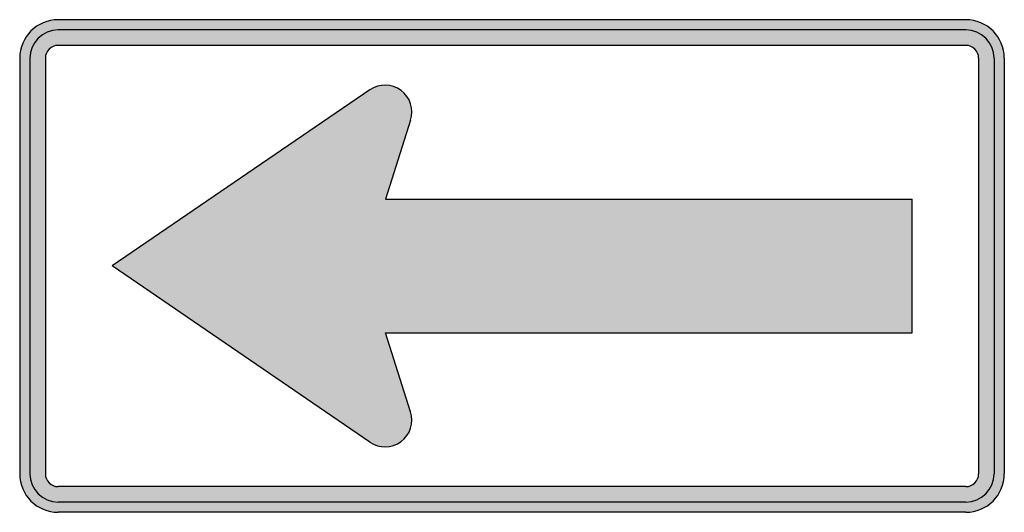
# Model space of a CAD drawing. Header units: inches. Extents: x -24 to 24, y -12 to 12.
import ezdxf

# ---------------------------------------------------------------- set-up
doc = ezdxf.new("R2010")
doc.units = ezdxf.units.IN
doc.header["$MEASUREMENT"] = 0

msp = doc.modelspace()

# ---------------------------------------------------------------- hatches: boundary and pattern name
h = msp.add_hatch(color=7)
h.paths.add_polyline_path([(22.128, -12), (-22.128, -12), (-22.376, -11.984), (-22.624, -11.936), (-22.856, -11.856), (-23.072, -11.744), (-23.272, -11.608), (-23.448, -11.448), (-23.608, -11.272), (-23.744, -11.072), (-23.856, -10.856), (-23.936, -10.624), (-23.984, -10.376), (-24, -10.128), (-24, 10.128), (-23.984, 10.376), (-23.936, 10.624), (-23.856, 10.856), (-23.744, 11.072), (-23.608, 11.272), (-23.448, 11.448), (-23.272, 11.608), (-23.072, 11.744), (-22.856, 11.856), (-22.624, 11.936), (-22.376, 11.984), (-22.128, 12), (22.128, 12), (22.376, 11.984), (22.624, 11.936), (22.856, 11.856), (23.072, 11.744), (23.272, 11.608), (23.448, 11.448), (23.608, 11.272), (23.744, 11.072), (23.856, 10.856), (23.936, 10.624), (23.984, 10.376), (24, 10.128), (24, -10.128), (23.984, -10.376), (23.936, -10.624), (23.856, -10.856), (23.744, -11.072), (23.608, -11.272), (23.448, -11.448), (23.272, -11.608), (23.072, -11.744), (22.856, -11.856), (22.624, -11.936), (22.376, -11.984), (22.128, -12)])
h.paths.add_polyline_path([(-22.752, -10.128), (-22.752, 10.128), (-22.728, 10.288), (-22.664, 10.44), (-22.568, 10.568), (-22.44, 10.664), (-22.288, 10.728), (-22.128, 10.752), (22.128, 10.752), (22.288, 10.728), (22.44, 10.664), (22.568, 10.568), (22.664, 10.44), (22.728, 10.288), (22.752, 10.128), (22.752, -10.128), (22.728, -10.288), (22.664, -10.44), (22.568, -10.568), (22.44, -10.664), (22.288, -10.728), (22.128, -10.752), (-22.128, -10.752), (-22.288, -10.728), (-22.44, -10.664), (-22.568, -10.568), (-22.664, -10.44), (-22.728, -10.288), (-22.752, -10.128)], flags=0)
msp.add_hatch(color=7).paths.add_polyline_path([(-19.496, 0), (-6.936, 8.584), (-6.688, 8.712), (-6.432, 8.792), (-6.168, 8.808), (-5.904, 8.776), (-5.648, 8.696), (-5.408, 8.552), (-5.208, 8.368), (-5.048, 8.144), (-4.944, 7.904), (-4.888, 7.64), (-4.888, 7.376), (-4.944, 7.104), (-6.16, 3.248), (19.496, 3.248), (19.496, -3.248), (-6.16, -3.248), (-4.944, -7.104), (-4.888, -7.376), (-4.888, -7.64), (-4.944, -7.904), (-5.048, -8.144), (-5.208, -8.368), (-5.408, -8.552), (-5.648, -8.696), (-5.904, -8.776), (-6.168, -8.816), (-6.432, -8.792), (-6.688, -8.712), (-6.936, -8.584), (-19.496, 0)])

# ---------------------------------------------------------------- linework, layer by layer
at = {"color": 7}
for p, q in [((22.125, 12), (-22.126, 12)), ((22.125, 11.5), (-22.126, 11.5)), ((22.125, 10.749), (-22.126, 10.749)), ((-24, 10.125), (-24, -10.126)), ((-23.499, 10.125), (-23.499, -10.126)), ((-22.747, 10.125), (-22.747, -10.126)), ((22.749, 10.125), (22.749, -10.126)), ((23.5, 10.125), (23.5, -10.126)), ((24, 10.125), (24, -10.126)), ((-6.933, 8.584), (-19.5, 0)), ((-4.942, 7.103), (-6.162, 3.25)), ((-6.162, 3.25), (19.5, 3.25)), ((19.5, -3.25), (19.5, 3.25)), ((-6.933, -8.585), (-19.5, 0)), ((-4.942, -7.103), (-6.162, -3.25)), ((-6.162, -3.25), (19.5, -3.25)), ((22.125, -10.747), (-22.126, -10.747)), ((22.125, -11.499), (-22.126, -11.499)), ((22.125, -12), (-22.126, -12))]:
    msp.add_line(p, q, dxfattribs=at)
for points in [[(-22.125, 12), (-23.16, 12), (-24, 11.16), (-24, 10.125)], [(24, 10.125), (24, 11.16), (23.16, 12), (22.125, 12)], [(-22.125, 11.499), (-22.884, 11.499), (-23.499, 10.884), (-23.499, 10.125)], [(23.499, 10.125), (23.499, 10.884), (22.884, 11.499), (22.125, 11.499)], [(-22.125, 10.748), (-22.469, 10.748), (-22.748, 10.469), (-22.748, 10.125)], [(22.748, 10.125), (22.748, 10.469), (22.469, 10.748), (22.125, 10.748)], [(-24, -10.125), (-24, -11.161), (-23.16, -12), (-22.125, -12)], [(-23.499, -10.125), (-23.499, -10.884), (-22.884, -11.5), (-22.125, -11.5)], [(-22.748, -10.125), (-22.748, -10.469), (-22.469, -10.748), (-22.125, -10.748)], [(22.125, -12), (23.16, -12), (24, -11.161), (24, -10.125)], [(22.125, -11.5), (22.884, -11.5), (23.499, -10.884), (23.499, -10.125)], [(22.125, -10.748), (22.469, -10.748), (22.748, -10.469), (22.748, -10.125)]]:
    msp.add_open_spline(points, degree=3, dxfattribs=at)
for points in [[(-4.941, 7.103), (-4.772, 7.637), (-4.96, 8.219), (-5.409, 8.553), (-5.858, 8.887), (-6.47, 8.899), (-6.932, 8.584)], [(-6.932, -8.584), (-6.47, -8.9), (-5.858, -8.887), (-5.409, -8.553), (-4.96, -8.219), (-4.772, -7.637), (-4.941, -7.104)]]:
    msp.add_open_spline(points, degree=3, knots=[0, 0, 0, 0, 1, 1, 1, 2, 2, 2, 2], dxfattribs=at)

doc.saveas('drawing.dxf')
